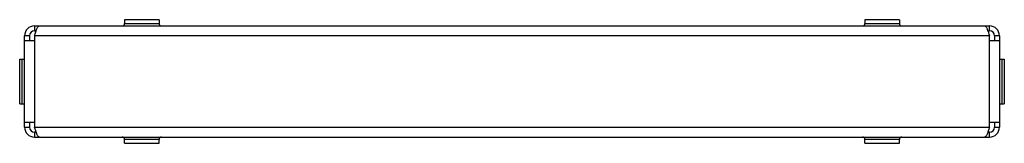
# Model space of a CAD drawing. Header units: millimetres. Extents: x 59 to 458, y 331 to 381.
import ezdxf

# ---------------------------------------------------------------- set-up
doc = ezdxf.new("R2010")
doc.units = ezdxf.units.MM
doc.header["$LTSCALE"] = 46.294689
doc.layers.get('0').update_dxf_attribs({"linetype": 'CONTINUOUS'})

msp = doc.modelspace()

# ---------------------------------------------------------------- linework, layer by layer
at = {"color": 7}
for p, q in [((101.04, 380.97), (101.04, 379.47)), ((115.04, 380.97), (101.04, 380.97)), ((101.04, 379.47), (115.04, 379.47)), ((115.04, 380.97), (115.04, 379.47)), ((415.04, 380.97), (401.04, 380.97)), ((401.04, 380.97), (401.04, 379.47)), ((401.04, 379.47), (415.04, 379.47)), ((415.04, 380.97), (415.04, 379.47)), ((64.54, 378.47), (64.54, 376.47)), ((64.54, 378.47), (451.54, 378.47)), ((64.54, 376.47), (65.24, 376.47)), ((450.83, 376.47), (451.54, 376.47)), ((451.54, 376.47), (451.54, 378.47)), ((60.54, 337.47), (60.54, 374.47)), ((62.54, 374.47), (60.54, 374.47)), ((64.54, 372.47), (60.54, 372.47)), ((62.54, 374.47), (62.54, 372.47)), ((64.54, 374.47), (64.54, 337.47)), ((451.54, 374.47), (64.54, 374.47)), ((451.54, 337.47), (451.54, 374.47)), ((455.54, 372.47), (451.54, 372.47)), ((455.54, 374.47), (453.54, 374.47)), ((453.54, 374.47), (453.54, 372.47)), ((455.54, 374.47), (455.54, 337.47)), ((58.54, 346.97), (58.54, 364.97)), ((58.54, 364.97), (60.35, 364.97)), ((59.54, 346.97), (59.54, 364.97)), ((455.54, 364.97), (457.54, 364.97)), ((456.54, 364.97), (456.54, 346.97)), ((457.54, 364.97), (457.54, 346.97)), ((58.54, 346.97), (60.54, 346.97)), ((455.72, 346.97), (457.54, 346.97)), ((60.54, 339.47), (64.54, 339.47)), ((62.54, 339.47), (62.54, 337.47)), ((451.54, 339.47), (455.54, 339.47)), ((453.54, 339.47), (453.54, 337.47)), ((60.54, 337.47), (62.54, 337.47)), ((64.54, 337.47), (451.54, 337.47)), ((64.54, 335.47), (64.54, 333.47)), ((65.24, 335.47), (64.54, 335.47)), ((451.54, 335.47), (450.83, 335.47)), ((451.54, 333.47), (451.54, 335.47)), ((453.54, 337.47), (455.54, 337.47)), ((64.54, 333.47), (451.54, 333.47)), ((101.04, 330.97), (101.04, 332.47)), ((115.04, 332.47), (101.04, 332.47)), ((115.04, 330.97), (115.04, 332.47)), ((415.04, 332.47), (401.04, 332.47)), ((401.04, 330.97), (401.04, 332.47)), ((415.04, 330.97), (415.04, 332.47)), ((101.04, 330.97), (115.04, 330.97)), ((401.04, 330.97), (415.04, 330.97))]:
    msp.add_line(p, q, dxfattribs=at)
for centre, radius, start, end in [((100.04, 379.47), 1, 270, 360), ((116.04, 379.47), 1, 180, 270), ((400.04, 379.47), 1, 270, 360), ((416.04, 379.47), 1, 180, 270), ((64.54, 374.47), 4, 90, 180), ((64.54, 374.47), 2, 90, 180), ((451.54, 374.47), 4, 0, 90), ((451.54, 374.47), 2, 0, 90), ((64.54, 337.47), 4, 180, 270), ((64.54, 337.47), 2, 180, 270), ((451.54, 337.47), 4, 270, 360), ((451.54, 337.47), 2, 270, 360), ((100.04, 332.47), 1, 0, 90), ((116.04, 332.47), 1, 90, 180), ((400.04, 332.47), 1, 0, 90), ((416.04, 332.47), 1, 90, 180)]:
    msp.add_arc(centre, radius, start, end, dxfattribs=at)
for points, knots in [([(64.54, 374.47), (64.59, 374.64), (64.79, 375.28), (65, 375.91), (65.17, 376.38)], [0, 0, 0, 0, 0.258158, 1, 1, 1, 1]), ([(65.17, 376.38), (65.2, 376.46), (65.31, 376.77), (65.44, 377.08), (65.54, 377.3)], [0, 0, 0, 0, 0.266948, 1, 1, 1, 1]), ([(65.54, 377.3), (65.61, 377.47), (65.76, 377.77), (66.04, 378.21), (66.34, 378.47), (66.54, 378.47)], [0, 0, 0, 0, 0.350286, 0.631446, 1, 1, 1, 1]), ([(449.54, 378.47), (449.73, 378.47), (450.04, 378.21), (450.31, 377.77), (450.46, 377.47), (450.54, 377.3)], [0, 0, 0, 0, 0.368555, 0.649715, 1, 1, 1, 1]), ([(450.54, 377.3), (450.57, 377.23), (450.7, 376.93), (450.82, 376.62), (450.9, 376.38)], [0, 0, 0, 0, 0.232082, 1, 1, 1, 1]), ([(450.9, 376.38), (450.96, 376.23), (451.18, 375.6), (451.38, 374.96), (451.54, 374.47)], [0, 0, 0, 0, 0.2377, 1, 1, 1, 1]), ([(65.17, 335.56), (65.12, 335.71), (64.89, 336.34), (64.69, 336.98), (64.54, 337.47)], [0, 0, 0, 0, 0.2377, 1, 1, 1, 1]), ([(65.54, 334.64), (65.5, 334.71), (65.37, 335.01), (65.26, 335.32), (65.17, 335.56)], [0, 0, 0, 0, 0.232082, 1, 1, 1, 1]), ([(450.9, 335.56), (450.87, 335.48), (450.76, 335.17), (450.63, 334.86), (450.54, 334.64)], [0, 0, 0, 0, 0.266948, 1, 1, 1, 1]), ([(451.54, 337.47), (451.48, 337.31), (451.28, 336.67), (451.07, 336.03), (450.9, 335.56)], [0, 0, 0, 0, 0.258158, 1, 1, 1, 1]), ([(66.54, 333.47), (66.34, 333.47), (66.04, 333.73), (65.76, 334.17), (65.61, 334.47), (65.54, 334.64)], [0, 0, 0, 0, 0.368555, 0.649715, 1, 1, 1, 1]), ([(450.54, 334.64), (450.46, 334.47), (450.31, 334.17), (450.04, 333.73), (449.73, 333.47), (449.54, 333.47)], [0, 0, 0, 0, 0.350286, 0.631446, 1, 1, 1, 1])]:
    msp.add_open_spline(points, degree=3, knots=knots, dxfattribs=at)

doc.saveas('drawing.dxf')
